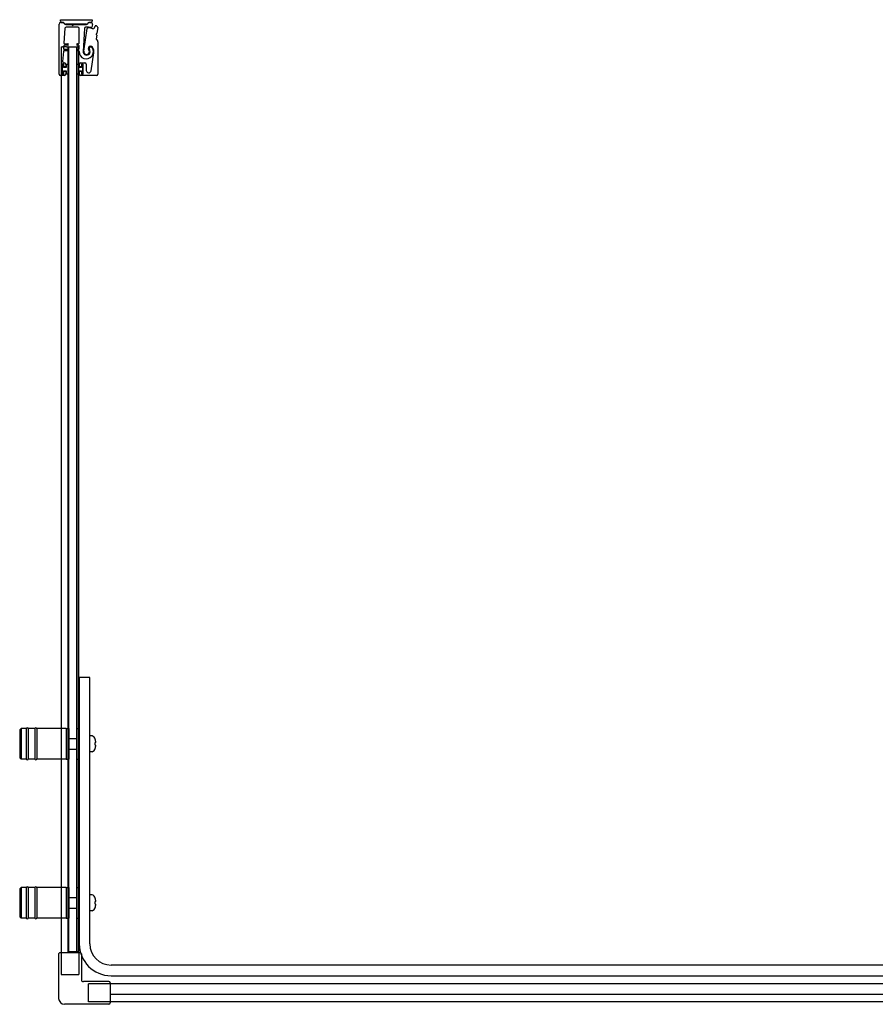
# Model space of a CAD drawing. Header units: millimetres. Extents: x 3691.74 to 3693.32, y 3723.04 to 3723.78.
# Tile 1 of 2: x 3691.74 to 3692.39, y 3723.04 to 3723.78. Entities that reach past the tile are written whole.
import ezdxf

# ---------------------------------------------------------------- set-up
doc = ezdxf.new("R2010")
doc.units = ezdxf.units.MM
doc.linetypes.add('HIDDEN', pattern=[9.525, 6.35, -3.175])
doc.layers.add('SANINDUSA', color=3, linetype='Continuous')

msp = doc.modelspace()

# ---------------------------------------------------------------- linework, layer by layer
at = {"layer": 'SANINDUSA'}
for p, q in [((3691.77068, 3723.78477), (3691.79461, 3723.78477)), ((3691.77068, 3723.78377), (3691.77068, 3723.78477)), ((3691.77093, 3723.7827), (3691.7724, 3723.7827)), ((3691.77241, 3723.78277), (3691.77168, 3723.78277)), ((3691.7731, 3723.7824), (3691.77401, 3723.78149)), ((3691.77426, 3723.78148), (3691.77335, 3723.78238)), ((3691.79167, 3723.78238), (3691.79076, 3723.78148)), ((3691.79101, 3723.78149), (3691.79192, 3723.78241)), ((3691.79361, 3723.78277), (3691.79263, 3723.78277)), ((3691.79263, 3723.7827), (3691.79263, 3723.7827)), ((3691.79263, 3723.7827), (3691.79363, 3723.7827)), ((3691.79461, 3723.78477), (3691.79461, 3723.78377)), ((3691.76968, 3723.7437), (3691.76968, 3723.78145)), ((3691.77413, 3723.77827), (3691.77334, 3723.76717)), ((3691.77471, 3723.7812), (3691.77892, 3723.7812)), ((3691.79031, 3723.7813), (3691.77472, 3723.7813)), ((3691.78382, 3723.7792), (3691.77513, 3723.7792)), ((3691.7791, 3723.78113), (3691.77958, 3723.78065)), ((3691.78029, 3723.78065), (3691.78077, 3723.78113)), ((3691.78094, 3723.7812), (3691.7903, 3723.7812)), ((3691.78482, 3723.76714), (3691.78482, 3723.7782)), ((3691.78878, 3723.77817), (3691.78787, 3723.76078)), ((3691.78839, 3723.76095), (3691.79092, 3723.77818)), ((3691.79485, 3723.78119), (3691.79442, 3723.77921)), ((3691.79651, 3723.77865), (3691.79689, 3723.77989)), ((3691.79889, 3723.77886), (3691.79828, 3723.77455)), ((3691.79807, 3723.77307), (3691.79767, 3723.77022)), ((3691.79774, 3723.77366), (3691.79802, 3723.77329)), ((3691.79817, 3723.77436), (3691.7978, 3723.77408)), ((3691.79781, 3723.7698), (3691.79872, 3723.76889)), ((3691.79901, 3723.76818), (3691.79901, 3723.7437)), ((3691.77116, 3723.76416), (3691.77116, 3723.08055)), ((3691.77116, 3723.76416), (3691.77216, 3723.76416)), ((3691.77536, 3723.76416), (3691.77216, 3723.76416)), ((3691.77289, 3723.76077), (3691.77236, 3723.75327)), ((3691.77319, 3723.76497), (3691.77305, 3723.76297)), ((3691.77623, 3723.76124), (3691.77339, 3723.76124)), ((3691.77354, 3723.76244), (3691.77623, 3723.76244)), ((3691.77623, 3723.76544), (3691.77369, 3723.76544)), ((3691.77384, 3723.76664), (3691.77623, 3723.76664)), ((3691.77536, 3723.76416), (3691.77635, 3723.76416)), ((3691.77665, 3723.76416), (3691.77635, 3723.76416)), ((3691.77665, 3723.76416), (3691.78321, 3723.76416)), ((3691.77665, 3723.08116), (3691.77665, 3723.76416)), ((3691.77693, 3723.08116), (3691.77693, 3723.76416)), ((3691.77693, 3723.76416), (3691.78293, 3723.76416)), ((3691.78293, 3723.76416), (3691.78293, 3723.08116)), ((3691.78355, 3723.76416), (3691.78321, 3723.76416)), ((3691.78321, 3723.08116), (3691.78321, 3723.76416)), ((3691.78355, 3723.76416), (3691.78405, 3723.76416)), ((3691.78363, 3723.76664), (3691.78432, 3723.76664)), ((3691.78432, 3723.76544), (3691.78363, 3723.76544)), ((3691.78363, 3723.76244), (3691.78432, 3723.76244)), ((3691.78432, 3723.76124), (3691.78363, 3723.76124)), ((3691.78441, 3723.76416), (3691.78405, 3723.76416)), ((3691.78441, 3723.76416), (3691.78471, 3723.76416)), ((3691.78471, 3723.08055), (3691.78471, 3723.76416)), ((3691.78482, 3723.76294), (3691.78482, 3723.76494)), ((3691.79382, 3723.74624), (3691.79595, 3723.7597)), ((3691.77198, 3723.7509), (3691.77198, 3723.744)), ((3691.77313, 3723.75095), (3691.77213, 3723.75095)), ((3691.77213, 3723.75095), (3691.77213, 3723.74395)), ((3691.77298, 3723.7512), (3691.77228, 3723.7512)), ((3691.77313, 3723.7487), (3691.77313, 3723.75095)), ((3691.77513, 3723.7487), (3691.77313, 3723.7487)), ((3691.77313, 3723.7462), (3691.77513, 3723.7462)), ((3691.77313, 3723.74395), (3691.77313, 3723.7462)), ((3691.77328, 3723.7494), (3691.77328, 3723.7509)), ((3691.77328, 3723.744), (3691.77328, 3723.7455)), ((3691.77336, 3723.7522), (3691.77368, 3723.7522)), ((3691.77438, 3723.7491), (3691.77358, 3723.7491)), ((3691.77358, 3723.7458), (3691.77438, 3723.7458)), ((3691.77468, 3723.7512), (3691.77468, 3723.7494)), ((3691.77468, 3723.7455), (3691.77468, 3723.7437)), ((3691.77693, 3723.75095), (3691.77513, 3723.75095)), ((3691.77513, 3723.75095), (3691.77513, 3723.7487)), ((3691.77513, 3723.7462), (3691.77513, 3723.74395)), ((3691.77693, 3723.74395), (3691.77693, 3723.75095)), ((3691.78293, 3723.75095), (3691.78293, 3723.74395)), ((3691.78473, 3723.75095), (3691.78293, 3723.75095)), ((3691.78473, 3723.7487), (3691.78473, 3723.75095)), ((3691.78673, 3723.7487), (3691.78473, 3723.7487)), ((3691.78473, 3723.74395), (3691.78473, 3723.7462)), ((3691.78473, 3723.7462), (3691.78673, 3723.7462)), ((3691.78518, 3723.7494), (3691.78518, 3723.7512)), ((3691.78518, 3723.7437), (3691.78518, 3723.7455)), ((3691.78628, 3723.7491), (3691.78548, 3723.7491)), ((3691.78548, 3723.7458), (3691.78628, 3723.7458)), ((3691.78618, 3723.7522), (3691.78918, 3723.7522)), ((3691.78658, 3723.7509), (3691.78658, 3723.7494)), ((3691.78658, 3723.7455), (3691.78658, 3723.744)), ((3691.78773, 3723.75095), (3691.78673, 3723.75095)), ((3691.78673, 3723.75095), (3691.78673, 3723.7487)), ((3691.78673, 3723.7462), (3691.78673, 3723.74395)), ((3691.78758, 3723.7512), (3691.78688, 3723.7512)), ((3691.78773, 3723.74395), (3691.78773, 3723.75095)), ((3691.78788, 3723.744), (3691.78788, 3723.7509)), ((3691.79018, 3723.7512), (3691.79018, 3723.74653)), ((3691.77368, 3723.7427), (3691.77068, 3723.7427)), ((3691.77213, 3723.74395), (3691.77313, 3723.74395)), ((3691.77228, 3723.7437), (3691.77298, 3723.7437)), ((3691.77513, 3723.74395), (3691.77693, 3723.74395)), ((3691.78293, 3723.74395), (3691.78473, 3723.74395)), ((3691.79801, 3723.7427), (3691.78618, 3723.7427)), ((3691.78673, 3723.74395), (3691.78773, 3723.74395)), ((3691.78688, 3723.7437), (3691.78758, 3723.7437)), ((3691.78493, 3723.28816), (3691.78493, 3723.08716)), ((3691.79293, 3723.28816), (3691.78493, 3723.28816)), ((3691.79293, 3723.08716), (3691.79293, 3723.28816)), ((3691.73993, 3723.24866), (3691.74093, 3723.24966)), ((3691.73993, 3723.24866), (3691.73993, 3723.22766)), ((3691.74093, 3723.24966), (3691.74093, 3723.22666)), ((3691.74493, 3723.24966), (3691.74093, 3723.24966)), ((3691.74493, 3723.24966), (3691.74493, 3723.22666)), ((3691.74643, 3723.24966), (3691.74643, 3723.22666)), ((3691.75143, 3723.24966), (3691.74643, 3723.24966)), ((3691.75143, 3723.24966), (3691.75143, 3723.22666)), ((3691.75293, 3723.24966), (3691.75293, 3723.22666)), ((3691.77493, 3723.24966), (3691.75293, 3723.24966)), ((3691.77493, 3723.24966), (3691.77493, 3723.22666)), ((3691.77493, 3723.24966), (3691.77493, 3723.22666)), ((3691.77493, 3723.24966), (3691.77693, 3723.24966)), ((3691.77693, 3723.24966), (3691.77693, 3723.22666)), ((3691.78293, 3723.24966), (3691.78293, 3723.22666)), ((3691.78293, 3723.24966), (3691.78493, 3723.24966)), ((3691.77723, 3723.24216), (3691.78293, 3723.24216)), ((3691.79456, 3723.24411), (3691.79293, 3723.24416)), ((3691.79692, 3723.24161), (3691.79688, 3723.24158)), ((3691.77723, 3723.23416), (3691.78293, 3723.23416)), ((3691.79743, 3723.23916), (3691.79688, 3723.23916)), ((3691.79688, 3723.23716), (3691.79743, 3723.23716)), ((3691.79688, 3723.23475), (3691.79692, 3723.23471)), ((3691.73993, 3723.22766), (3691.74093, 3723.22666)), ((3691.74493, 3723.22666), (3691.74093, 3723.22666)), ((3691.75143, 3723.22666), (3691.74643, 3723.22666)), ((3691.77493, 3723.22666), (3691.75293, 3723.22666)), ((3691.77493, 3723.22666), (3691.77693, 3723.22666)), ((3691.78293, 3723.22666), (3691.78493, 3723.22666)), ((3691.79456, 3723.23222), (3691.79293, 3723.23216)), ((3691.73993, 3723.12866), (3691.74093, 3723.12966)), ((3691.73993, 3723.12866), (3691.73993, 3723.10766)), ((3691.74093, 3723.12966), (3691.74093, 3723.10666)), ((3691.74493, 3723.12966), (3691.74093, 3723.12966)), ((3691.74493, 3723.12966), (3691.74493, 3723.10666)), ((3691.74643, 3723.12966), (3691.74643, 3723.10666)), ((3691.75143, 3723.12966), (3691.74643, 3723.12966)), ((3691.75143, 3723.12966), (3691.75143, 3723.10666)), ((3691.75293, 3723.12966), (3691.75293, 3723.10666)), ((3691.77493, 3723.12966), (3691.75293, 3723.12966)), ((3691.77493, 3723.12966), (3691.77493, 3723.10666)), ((3691.77493, 3723.12966), (3691.77493, 3723.10666)), ((3691.77493, 3723.12966), (3691.77693, 3723.12966)), ((3691.77693, 3723.12966), (3691.77693, 3723.10666)), ((3691.78293, 3723.12966), (3691.78293, 3723.10666)), ((3691.78293, 3723.12966), (3691.78493, 3723.12966)), ((3691.77723, 3723.12216), (3691.78293, 3723.12216)), ((3691.79456, 3723.12411), (3691.79293, 3723.12416)), ((3691.79692, 3723.12161), (3691.79688, 3723.12158)), ((3691.77723, 3723.11416), (3691.78293, 3723.11416)), ((3691.79743, 3723.11916), (3691.79688, 3723.11916)), ((3691.79688, 3723.11716), (3691.79743, 3723.11716)), ((3691.79688, 3723.11475), (3691.79692, 3723.11471)), ((3691.73993, 3723.10766), (3691.74093, 3723.10666)), ((3691.74493, 3723.10666), (3691.74093, 3723.10666)), ((3691.75143, 3723.10666), (3691.74643, 3723.10666)), ((3691.77493, 3723.10666), (3691.75293, 3723.10666)), ((3691.77493, 3723.10666), (3691.77693, 3723.10666)), ((3691.78293, 3723.10666), (3691.78493, 3723.10666)), ((3691.79456, 3723.11222), (3691.79293, 3723.11216)), ((3691.76936, 3723.07955), (3691.76936, 3723.04605)), ((3691.77036, 3723.08055), (3691.78551, 3723.08055)), ((3691.78471, 3723.08116), (3691.77665, 3723.08116)), ((3691.77666, 3723.08055), (3691.77666, 3723.08116)), ((3691.78293, 3723.08116), (3691.77693, 3723.08116)), ((3691.78651, 3723.07955), (3691.78651, 3723.0602)), ((3693.2779, 3723.07116), (3691.80893, 3723.07116)), ((3691.80893, 3723.06316), (3693.2779, 3723.06316)), ((3691.80736, 3723.0587), (3691.78801, 3723.0587)), ((3691.80836, 3723.0577), (3691.80836, 3723.04255)), ((3692.50181, 3723.0569), (3691.80836, 3723.0569)), ((3692.50181, 3723.04886), (3691.80836, 3723.04886)), ((3691.80736, 3723.04155), (3691.77386, 3723.04155)), ((3693.32167, 3723.04335), (3691.80836, 3723.04335))]:
    msp.add_line(p, q, dxfattribs=at)
at = {"layer": 'SANINDUSA', "linetype": 'HIDDEN', "ltscale": 10}
for p, q in [((3691.77116, 3723.08055), (3691.77116, 3723.06416)), ((3691.78471, 3723.08055), (3691.78471, 3723.06416)), ((3691.77116, 3723.06416), (3691.78471, 3723.06416)), ((3691.80836, 3723.0569), (3691.79197, 3723.0569)), ((3691.79197, 3723.04335), (3691.79197, 3723.0569)), ((3691.80836, 3723.04335), (3691.79197, 3723.04335))]:
    msp.add_line(p, q, dxfattribs=at)
at = {"layer": 'SANINDUSA'}
for centre, radius, start, end in [((3691.77093, 3723.78145), 0.00125, 90, 180), ((3691.77168, 3723.78377), 0.001, 180, 270), ((3691.77239, 3723.7817), 0.001, 44.9107, 89.4659), ((3691.77241, 3723.78142), 0.00135, 45.4448, 90), ((3691.79263, 3723.78142), 0.00135, 90, 135), ((3691.79263, 3723.7817), 0.001, 90, 135), ((3691.79361, 3723.78377), 0.001, 270, 0), ((3691.79363, 3723.78145), 0.00125, 347.95912, 90), ((3691.77471, 3723.7822), 0.001, 224.9107, 270), ((3691.77513, 3723.7782), 0.001, 90, 175.94302), ((3691.77472, 3723.78195), 0.00065, 225.4448, 270), ((3691.77892, 3723.78095), 0.00025, 45, 90), ((3691.77993, 3723.781), 0.0005, 225, 315), ((3691.78094, 3723.78095), 0.00025, 90, 135), ((3691.78382, 3723.7782), 0.001, 0, 90), ((3691.78978, 3723.77812), 0.001, 92.24985, 177), ((3691.79047, 3723.76065), 0.01849, 79.46815, 92.24985), ((3691.7903, 3723.7822), 0.001, 270, 315), ((3691.79031, 3723.78195), 0.00065, 270, 314.38239), ((3691.79142, 3723.77811), 0.0005, 86.87429, 171.62444), ((3691.79047, 3723.76065), 0.01799, 74.46815, 86.87429), ((3691.79394, 3723.77931), 0.0005, 259.46815, 347.95912), ((3691.79555, 3723.77894), 0.001, 254.46815, 342.95912), ((3691.79736, 3723.77974), 0.0005, 70.1363, 162.95912), ((3691.79047, 3723.76065), 0.02081, 67.95837, 70.1363), ((3691.7979, 3723.779), 0.001, 352, 67.95837), ((3691.79817, 3723.77015), 0.0005, 172, 225), ((3691.79798, 3723.77384), 0.0003, 127, 217), ((3691.79778, 3723.77311), 0.0003, 352, 37), ((3691.79799, 3723.7746), 0.0003, 307, 352), ((3691.79801, 3723.76818), 0.001, 0, 45), ((3691.77339, 3723.76074), 0.0005, 90, 175.94302), ((3691.77354, 3723.76294), 0.0005, 175.94302, 270), ((3691.77369, 3723.76494), 0.0005, 90, 175.94302), ((3691.77384, 3723.76714), 0.0005, 175.94302, 270), ((3691.77623, 3723.76604), 0.0006, 270, 90), ((3691.77623, 3723.76184), 0.0006, 270, 90), ((3691.78363, 3723.76604), 0.0006, 90, 270), ((3691.78363, 3723.76184), 0.0006, 90, 270), ((3691.78432, 3723.76714), 0.0005, 270, 0), ((3691.78432, 3723.76494), 0.0005, 0, 90), ((3691.78432, 3723.76294), 0.0005, 270, 0), ((3691.78432, 3723.76074), 0.0005, 358.37906, 90), ((3691.79019, 3723.76057), 0.00537, 178.37906, 34.62628), ((3691.79047, 3723.76065), 0.0026, 177, 36.02172), ((3691.79047, 3723.76065), 0.0021, 171.62444, 37.81512), ((3691.79352, 3723.76302), 0.00177, 34.46929, 217.81512), ((3691.79358, 3723.76291), 0.00125, 34.62628, 216.02172), ((3691.79005, 3723.76063), 0.00598, 351.00614, 34.46929), ((3691.77336, 3723.7532), 0.001, 175.94302, 270), ((3691.77228, 3723.7509), 0.0003, 90, 180), ((3691.77298, 3723.7509), 0.0003, 0, 90), ((3691.77358, 3723.7494), 0.0003, 180, 270), ((3691.77358, 3723.7455), 0.0003, 90, 180), ((3691.77368, 3723.7512), 0.001, 0, 90), ((3691.77438, 3723.7494), 0.0003, 270, 0), ((3691.77438, 3723.7455), 0.0003, 0, 90), ((3691.78618, 3723.7512), 0.001, 90, 180), ((3691.78548, 3723.7494), 0.0003, 180, 270), ((3691.78548, 3723.7455), 0.0003, 90, 180), ((3691.78628, 3723.7494), 0.0003, 270, 0), ((3691.78628, 3723.7455), 0.0003, 0, 90), ((3691.78688, 3723.7509), 0.0003, 90, 180), ((3691.78758, 3723.7509), 0.0003, 0, 90), ((3691.78918, 3723.7512), 0.001, 0, 90), ((3691.79201, 3723.74653), 0.00183, 180, 351.00614), ((3691.77068, 3723.7437), 0.001, 180, 270), ((3691.77228, 3723.744), 0.0003, 180, 270), ((3691.77298, 3723.744), 0.0003, 270, 0), ((3691.77368, 3723.7437), 0.001, 270, 0), ((3691.78618, 3723.7437), 0.001, 180, 270), ((3691.78688, 3723.744), 0.0003, 180, 270), ((3691.78758, 3723.744), 0.0003, 270, 0), ((3691.79801, 3723.7437), 0.001, 270, 0), ((3691.74568, 3723.24941), 0.00075, 0, 180), ((3691.75218, 3723.24941), 0.00075, 0, 180), ((3691.77723, 3723.24186), 0.0003, 90, 180), ((3691.79449, 3723.24211), 0.002, 29.54044, 88), ((3691.78753, 3723.23816), 0.01, 20.1818, 29.54044), ((3691.78753, 3723.23816), 0.00995, 5.76818, 20.08396), ((3691.77723, 3723.23446), 0.0003, 180, 270), ((3691.79449, 3723.23422), 0.002, 272, 330.45956), ((3691.78753, 3723.23816), 0.01, 330.45956, 339.8182), ((3691.78753, 3723.23816), 0.00995, 339.91604, 354.23182), ((3691.74568, 3723.22691), 0.00075, 180, 0), ((3691.75218, 3723.22691), 0.00075, 180, 0), ((3691.74568, 3723.12941), 0.00075, 0, 180), ((3691.75218, 3723.12941), 0.00075, 0, 180), ((3691.77723, 3723.12186), 0.0003, 90, 180), ((3691.79449, 3723.12211), 0.002, 29.54044, 88), ((3691.78753, 3723.11816), 0.01, 20.1818, 29.54044), ((3691.78753, 3723.11816), 0.00995, 5.76818, 20.08396), ((3691.77723, 3723.11446), 0.0003, 180, 270), ((3691.78753, 3723.11816), 0.01, 330.45956, 339.8182), ((3691.78753, 3723.11816), 0.00995, 339.91604, 354.23182), ((3691.74568, 3723.10691), 0.00075, 180, 0), ((3691.75218, 3723.10691), 0.00075, 180, 0), ((3691.79449, 3723.11422), 0.002, 272, 330.45956), ((3691.80893, 3723.08716), 0.024, 180, 270), ((3691.80893, 3723.08716), 0.016, 180, 270), ((3691.77036, 3723.07955), 0.001, 90, 180), ((3691.78551, 3723.07955), 0.001, 0, 90), ((3691.78801, 3723.0602), 0.0015, 180, 270), ((3691.80736, 3723.0577), 0.001, 0, 90), ((3691.77386, 3723.04605), 0.0045, 180, 270), ((3691.80736, 3723.04255), 0.001, 270, 0)]:
    msp.add_arc(centre, radius, start, end, dxfattribs=at)
for centre in [(3691.78955, 3723.23816), (3691.78955, 3723.11816)]:
    msp.add_ellipse(centre, major_axis=(0, -0.00947), ratio=0.778226, start_param=1.465014, end_param=1.676579, dxfattribs=at)

doc.saveas('drawing.dxf')
